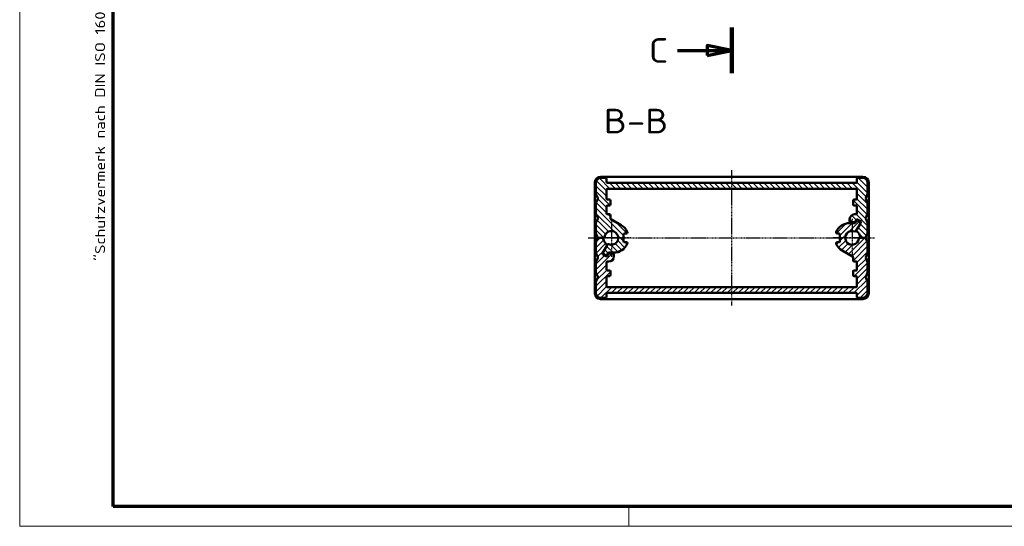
# Model space of a CAD drawing. Header units: millimetres. Extents: x 1 to 419, y 1 to 296.
# Tile 1 of 3: x 1 to 201, y 1 to 104. Entities that reach past the tile are written whole.
import ezdxf

# ---------------------------------------------------------------- set-up
doc = ezdxf.new("R2010")
doc.units = ezdxf.units.MM
doc.linetypes.add('CHAIN', pattern=[0.3543, 0.2362, -0.0295, 0.0591, -0.0295])
doc.linetypes.add('DASH_DOT', pattern=[0.37, 0.24, -0.06, 0.01, -0.06])
doc.layers.get('0').update_dxf_attribs({"lineweight": 25})
for name, color, linetype, lineweight in [('Mittellinie (ISO)', 1, 'DASH_DOT', 25), ('Mittelpunktmarkierung (ISO)', 1, 'DASH_DOT', 25), ('Rahmen (ISO)', 7, 'Continuous', 70), ('Schnittlinie (ISO)', 3, 'CHAIN', 70), ('Schraffur (ISO)', 1, 'Continuous', 18), ('Sichtbar (ISO)', 7, 'Continuous', 50), ('Symbol (ISO)', 1, 'Continuous', 25)]:
    doc.layers.add(name, color=color, linetype=linetype, lineweight=lineweight)
doc.styles.add('5', font='isocpeur.ttf', dxfattribs={"width": 1.1})
doc.styles.add('Notiztext (DIN)', font='isocpeur.ttf', dxfattribs={"width": 1.1})

# ---------------------------------------------------------------- blocks, each defined once
blk = doc.blocks.new('Ränder Bopla-A3-Rahmen')
at = {"color": 1, "linetype": 'Continuous', "lineweight": 18}
for p, q in [((1, 1), (1, 296)), ((125, 5), (125, 1)), ((419, 1), (1, 1))]:
    blk.add_line(p, q, dxfattribs=at)
at = {"color": 3, "linetype": 'Continuous', "lineweight": 70}
for p, q in [((20, 5), (20, 292)), ((415, 5), (20, 5))]:
    blk.add_line(p, q, dxfattribs=at)
at = {"layer": 'Rahmen (ISO)', "color": 1, "insert": (19, 55), "char_height": 2.03, "width": 168.977, "attachment_point": 7, "rotation": 90, "style": 'Notiztext (DIN)'}
blk.add_mtext('\\fISOCPEUR|b0|i0;\\W1.20;\\H2.0300;"Schutzvermerk nach DIN ISO 16016 beachten" \\fISOCPEUR|b0|i1;\\W1.20;\\H2.0300;"Please pay attention to copyright note DIN ISO 16016"', dxfattribs=at)
blk = doc.blocks.new('2DTransSchnitt2')
at = {"layer": 'Schnittlinie (ISO)', "linetype": 'Continuous', "lineweight": 140}
for p, q in [((145.95, 206.48), (145.95, 197.22)), ((145.95, 102.45), (145.95, 93.19))]:
    blk.add_line(p, q, dxfattribs=at)
at = {"layer": 'Schnittlinie (ISO)', "linetype": 'Continuous'}
for p, q in [((145.95, 201.85), (140.95, 202.85)), ((140.95, 202.85), (140.95, 200.85)), ((134.93, 201.85), (140.95, 201.85)), ((140.95, 201.85), (145.95, 201.85)), ((140.95, 200.85), (145.95, 201.85)), ((145.95, 97.82), (140.95, 98.82)), ((140.95, 98.82), (140.95, 96.82)), ((134.93, 97.82), (140.95, 97.82)), ((140.95, 97.82), (145.95, 97.82)), ((140.95, 96.82), (145.95, 97.82))]:
    blk.add_line(p, q, dxfattribs=at)
at = {"layer": 'Schnittlinie (ISO)', "linetype": 'Continuous', "flags": 128}
for points in [[(140.95, 200.85), (145.95, 201.85), (140.95, 202.85), (140.95, 200.85)], [(140.95, 96.82), (145.95, 97.82), (140.95, 98.82), (140.95, 96.82)]]:
    blk.add_lwpolyline(points, dxfattribs=at)
at = {"layer": 'Schnittlinie (ISO)'}
for points in [[(140.95, 200.85), (145.95, 201.85), (140.95, 202.85), (140.95, 200.85)], [(140.95, 96.82), (145.95, 97.82), (140.95, 98.82), (140.95, 96.82)]]:
    blk.add_solid(points, dxfattribs=at)
at = {"layer": 'Schnittlinie (ISO)', "char_height": 5, "attachment_point": 7, "style": '5'}
for insert in [(129.08, 199.35), (129.08, 95.32)]:
    blk.add_mtext('C', dxfattribs=dict(at, insert=insert))

msp = doc.modelspace()

# ---------------------------------------------------------------- hatches: boundary and pattern name
at = {"layer": 'Schraffur (ISO)'}
h = msp.add_hatch(dxfattribs=at)
h.set_pattern_fill('ANSI31', color=256, scale=6.35, angle=90.000210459, style=0)
h.set_pattern_definition([(135.0002, (0, 0), (-0.561264, -0.561268), [])])
edge = h.paths.add_edge_path()
edge.add_ellipse((171.247321, 71.0773819), major_axis=(0.2, 0), ratio=1, start_angle=270, end_angle=360)
edge.add_line((171.447321, 71.0773819), (171.447321, 71.6773819))
edge.add_ellipse((171.647321, 71.6773819), major_axis=(0, 0.2), ratio=1, start_angle=0, end_angle=90, ccw=False)
edge.add_line((171.647321, 71.8773819), (172.597321, 71.8773819))
edge.add_ellipse((172.597321, 70.8773819), major_axis=(1, 0), ratio=1, start_angle=0, end_angle=90, ccw=False)
edge.add_line((173.597321, 70.8773819), (173.597321, 68.716258))
edge.add_ellipse((173.397321, 68.716258), major_axis=(0.1854368, -0.0749213), ratio=1, start_angle=0, end_angle=22, ccw=False)
edge.add_line((173.5827577, 68.6413367), (173.2235649, 67.7523032))
edge.add_ellipse((173.4090017, 67.6773819), major_axis=(-0.1854368, -0.0749213), ratio=1, start_angle=316, end_angle=360)
edge.add_line((173.2235649, 67.6024606), (173.5827577, 66.7134272))
edge.add_ellipse((173.397321, 66.6385059), major_axis=(0.2, 0), ratio=1, start_angle=0, end_angle=22, ccw=False)
edge.add_line((173.597321, 66.6385059), (173.597321, 64.716258))
edge.add_ellipse((173.397321, 64.716258), major_axis=(0.1854368, -0.0749213), ratio=1, start_angle=0, end_angle=22, ccw=False)
edge.add_line((173.5827577, 64.6413367), (173.2235649, 63.7523032))
edge.add_ellipse((173.4090017, 63.6773819), major_axis=(-0.1854368, -0.0749213), ratio=1, start_angle=316, end_angle=360)
edge.add_line((173.2235649, 63.6024606), (173.5827577, 62.7134272))
edge.add_ellipse((173.397321, 62.6385059), major_axis=(0.2, 0), ratio=1, start_angle=0, end_angle=22, ccw=False)
edge.add_line((173.597321, 62.6385059), (173.597321, 60.716258))
edge.add_ellipse((173.397321, 60.716258), major_axis=(0.1854368, -0.0749213), ratio=1, start_angle=0, end_angle=22, ccw=False)
edge.add_line((173.5827577, 60.6413367), (173.2438298, 59.8024606))
edge.add_ellipse((173.058393, 59.8773819), major_axis=(0, -0.2), ratio=1, start_angle=0, end_angle=68, ccw=False)
edge.add_line((173.058393, 59.6773819), (172.2864784, 59.6773819))
edge.add_ellipse((172.2864784, 59.8773819), major_axis=(-0.1988278, -0.0216216), ratio=1, start_angle=0, end_angle=83.793732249, ccw=False)
edge.add_ellipse((170.447321, 59.6773819), major_axis=(0.974645, 1.3313779), ratio=1, start_angle=312.412535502, end_angle=360)
edge.add_ellipse((171.5401047, 61.170139), major_axis=(-0.1732051, 0.1), ratio=1, start_angle=0, end_angle=83.793732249, ccw=False)
edge.add_line((171.3668997, 61.270139), (172.147321, 62.6218683))
edge.add_line((172.147321, 62.6218683), (172.247321, 62.7950734))
edge.add_ellipse((172.0741159, 62.8950734), major_axis=(0.1, 0.1732051), ratio=1, start_angle=270, end_angle=360)
edge.add_line((172.1741159, 63.0682785), (171.5678981, 63.4182785))
edge.add_ellipse((171.4678981, 63.2450734), major_axis=(-0.1732051, 0.1), ratio=1, start_angle=270, end_angle=360)
edge.add_line((171.294693, 63.3450734), (171.0824063, 62.9773819))
edge.add_ellipse((170.9092012, 63.0773819), major_axis=(0, -0.2), ratio=1, start_angle=0, end_angle=60, ccw=False)
edge.add_line((170.9092012, 62.8773819), (170.147321, 62.8773819))
edge.add_ellipse((170.147321, 63.0773819), major_axis=(-0.2, 0), ratio=1, start_angle=0, end_angle=90, ccw=False)
edge.add_line((169.947321, 63.0773819), (169.947321, 63.4773819))
edge.add_ellipse((170.947321, 63.4773819), major_axis=(0, 1), ratio=1, start_angle=0, end_angle=90, ccw=False)
edge.add_line((170.947321, 64.4773819), (171.247321, 64.4773819))
edge.add_ellipse((171.247321, 64.6773819), major_axis=(0.2, 0), ratio=1, start_angle=270, end_angle=360)
edge.add_line((171.447321, 64.6773819), (171.447321, 66.0773819))
edge.add_ellipse((171.247321, 66.0773819), major_axis=(0, 0.2), ratio=1, start_angle=270, end_angle=360)
edge.add_line((171.247321, 66.2773819), (170.847321, 66.2773819))
edge.add_ellipse((170.847321, 66.4773819), major_axis=(-0.2, 0), ratio=1, start_angle=0, end_angle=90, ccw=False)
edge.add_line((170.647321, 66.4773819), (170.647321, 67.2773819))
edge.add_ellipse((170.847321, 67.2773819), major_axis=(0, 0.2), ratio=1, start_angle=0, end_angle=90, ccw=False)
edge.add_line((170.847321, 67.4773819), (171.247321, 67.4773819))
edge.add_ellipse((171.247321, 67.6773819), major_axis=(0.2, 0), ratio=1, start_angle=270, end_angle=360)
edge.add_line((171.447321, 67.6773819), (171.447321, 69.4773819))
edge.add_ellipse((171.247321, 69.4773819), major_axis=(0, 0.2), ratio=1, start_angle=270, end_angle=360)
edge.add_line((171.247321, 69.6773819), (120.647321, 69.6773819))
edge.add_ellipse((120.647321, 69.4773819), major_axis=(-0.2, 0), ratio=1, start_angle=270, end_angle=360)
edge.add_line((120.447321, 69.4773819), (120.447321, 67.6773819))
edge.add_ellipse((120.647321, 67.6773819), major_axis=(0, -0.2), ratio=1, start_angle=270, end_angle=360)
edge.add_line((120.647321, 67.4773819), (121.047321, 67.4773819))
edge.add_ellipse((121.047321, 67.2773819), major_axis=(0.2, 0), ratio=1, start_angle=0, end_angle=90, ccw=False)
edge.add_line((121.247321, 67.2773819), (121.247321, 66.4773819))
edge.add_ellipse((121.047321, 66.4773819), major_axis=(0, -0.2), ratio=1, start_angle=0, end_angle=90, ccw=False)
edge.add_line((121.047321, 66.2773819), (120.647321, 66.2773819))
edge.add_ellipse((120.647321, 66.0773819), major_axis=(-0.2, 0), ratio=1, start_angle=270, end_angle=360)
edge.add_line((120.447321, 66.0773819), (120.447321, 64.6773819))
edge.add_ellipse((120.647321, 64.6773819), major_axis=(0, -0.2), ratio=1, start_angle=270, end_angle=360)
edge.add_line((120.647321, 64.4773819), (121.047321, 64.4773819))
edge.add_ellipse((121.047321, 64.2773819), major_axis=(0.2, 0), ratio=1, start_angle=0, end_angle=90, ccw=False)
edge.add_line((121.247321, 64.2773819), (121.247321, 63.6610988))
edge.add_ellipse((121.447321, 63.6610988), major_axis=(-0.1, -0.1732051), ratio=1, start_angle=300, end_angle=360)
edge.add_line((121.347321, 63.4878937), (123.447321, 62.2754581))
edge.add_ellipse((121.947321, 59.6773819), major_axis=(2.7321429, 1.2391107), ratio=1, start_angle=0, end_angle=35.604247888, ccw=False)
edge.add_ellipse((124.497321, 60.8338853), major_axis=(0.2, 0), ratio=1, start_angle=0, end_angle=24.395752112, ccw=False)
edge.add_line((124.697321, 60.8338853), (124.697321, 60.7773819))
edge.add_ellipse((124.497321, 60.7773819), major_axis=(0, -0.2), ratio=1, start_angle=0, end_angle=90, ccw=False)
edge.add_line((124.497321, 60.5773819), (124.147321, 60.5773819))
edge.add_ellipse((124.147321, 60.3773819), major_axis=(-0.2, 0), ratio=1, start_angle=270, end_angle=360)
edge.add_line((123.947321, 60.3773819), (123.947321, 58.9773819))
edge.add_ellipse((124.147321, 58.9773819), major_axis=(0, -0.2), ratio=1, start_angle=270, end_angle=360)
edge.add_line((124.147321, 58.7773819), (124.497321, 58.7773819))
edge.add_ellipse((124.497321, 58.5773819), major_axis=(0.2, 0), ratio=1, start_angle=0, end_angle=90, ccw=False)
edge.add_line((124.697321, 58.5773819), (124.697321, 58.5208786))
edge.add_ellipse((124.497321, 58.5208786), major_axis=(0.1821429, -0.0826074), ratio=1, start_angle=0, end_angle=24.395752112, ccw=False)
edge.add_ellipse((121.947321, 59.6773819), major_axis=(0, -3), ratio=1, start_angle=0, end_angle=65.604247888, ccw=False)
edge.add_line((121.947321, 56.6773819), (120.9854407, 56.6773819))
edge.add_ellipse((120.9854407, 56.4773819), major_axis=(-0.1732051, 0.1), ratio=1, start_angle=300, end_angle=360)
edge.add_line((120.8122357, 56.5773819), (120.6133464, 56.2328955))
edge.add_ellipse((120.4401413, 56.3328955), major_axis=(-0.1, -0.1732051), ratio=1, start_angle=0, end_angle=90, ccw=False)
edge.add_line((120.3401413, 56.1596905), (119.820526, 56.4596905))
edge.add_ellipse((119.920526, 56.6328955), major_axis=(-0.1732051, 0.1), ratio=1, start_angle=0, end_angle=90, ccw=False)
edge.add_line((119.747321, 56.7328955), (120.5277423, 58.0846249))
edge.add_line((120.5277423, 58.0846249), (120.6535956, 58.3026092))
edge.add_ellipse((120.8268006, 58.2026092), major_axis=(0.077565, 0.1843466), ratio=1, start_angle=0, end_angle=82.819244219, ccw=False)
edge.add_ellipse((121.447321, 59.6773819), major_axis=(-1.3890194, 0.175), ratio=1, start_angle=74.361511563, end_angle=360)
edge.add_ellipse((119.8598702, 59.8773819), major_axis=(0, -0.2), ratio=1, start_angle=0, end_angle=82.819244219, ccw=False)
edge.add_line((119.8598702, 59.6773819), (119.6081635, 59.6773819))
edge.add_line((119.6081635, 59.6773819), (118.8362489, 59.6773819))
edge.add_ellipse((118.8362489, 59.8773819), major_axis=(-0.1854368, -0.0749213), ratio=1, start_angle=0, end_angle=68, ccw=False)
edge.add_line((118.6508121, 59.8024606), (118.3118842, 60.6413367))
edge.add_ellipse((118.497321, 60.716258), major_axis=(-0.2, 0), ratio=1, start_angle=0, end_angle=22, ccw=False)
edge.add_line((118.297321, 60.716258), (118.297321, 62.6385059))
edge.add_ellipse((118.497321, 62.6385059), major_axis=(-0.1854368, 0.0749213), ratio=1, start_angle=0, end_angle=22, ccw=False)
edge.add_line((118.3118842, 62.7134272), (118.671077, 63.6024606))
edge.add_ellipse((118.4856402, 63.6773819), major_axis=(0.1854368, 0.0749213), ratio=1, start_angle=316, end_angle=360)
edge.add_line((118.671077, 63.7523032), (118.3118842, 64.6413367))
edge.add_ellipse((118.497321, 64.716258), major_axis=(-0.2, 0), ratio=1, start_angle=0, end_angle=22, ccw=False)
edge.add_line((118.297321, 64.716258), (118.297321, 66.6385059))
edge.add_ellipse((118.497321, 66.6385059), major_axis=(-0.1854368, 0.0749213), ratio=1, start_angle=0, end_angle=22, ccw=False)
edge.add_line((118.3118842, 66.7134272), (118.671077, 67.6024606))
edge.add_ellipse((118.4856402, 67.6773819), major_axis=(0.1854368, 0.0749213), ratio=1, start_angle=316, end_angle=360)
edge.add_line((118.671077, 67.7523032), (118.3118842, 68.6413367))
edge.add_ellipse((118.497321, 68.716258), major_axis=(-0.2, 0), ratio=1, start_angle=0, end_angle=22, ccw=False)
edge.add_line((118.297321, 68.716258), (118.297321, 70.8773819))
edge.add_ellipse((119.297321, 70.8773819), major_axis=(0, 1), ratio=1, start_angle=0, end_angle=90, ccw=False)
edge.add_line((119.297321, 71.8773819), (120.247321, 71.8773819))
edge.add_ellipse((120.247321, 71.6773819), major_axis=(0.2, 0), ratio=1, start_angle=0, end_angle=90, ccw=False)
edge.add_line((120.447321, 71.6773819), (120.447321, 71.0773819))
edge.add_ellipse((120.647321, 71.0773819), major_axis=(0, -0.2), ratio=1, start_angle=270, end_angle=360)
edge.add_line((120.647321, 70.8773819), (171.247321, 70.8773819))
h = msp.add_hatch(dxfattribs=at)
h.set_pattern_fill('ANSI31', color=256, scale=6.35, style=0)
h.set_pattern_definition([(45, (0, 0), (-0.561266, 0.561266), [])])
edge = h.paths.add_edge_path()
edge.add_ellipse((120.647321, 48.2773819), major_axis=(-0.2, 0), ratio=1, start_angle=270, end_angle=360)
edge.add_line((120.447321, 48.2773819), (120.447321, 47.6773819))
edge.add_ellipse((120.247321, 47.6773819), major_axis=(0, -0.2), ratio=1, start_angle=0, end_angle=90, ccw=False)
edge.add_line((120.247321, 47.4773819), (119.297321, 47.4773819))
edge.add_ellipse((119.297321, 48.4773819), major_axis=(-1, 0), ratio=1, start_angle=0, end_angle=90, ccw=False)
edge.add_line((118.297321, 48.4773819), (118.297321, 50.6385059))
edge.add_ellipse((118.497321, 50.6385059), major_axis=(-0.1854368, 0.0749213), ratio=1, start_angle=0, end_angle=22, ccw=False)
edge.add_line((118.3118842, 50.7134272), (118.671077, 51.6024606))
edge.add_ellipse((118.4856402, 51.6773819), major_axis=(0.1854368, 0.0749213), ratio=1, start_angle=316, end_angle=360)
edge.add_line((118.671077, 51.7523032), (118.3118842, 52.6413367))
edge.add_ellipse((118.497321, 52.716258), major_axis=(-0.2, 0), ratio=1, start_angle=0, end_angle=22, ccw=False)
edge.add_line((118.297321, 52.716258), (118.297321, 54.6385059))
edge.add_ellipse((118.497321, 54.6385059), major_axis=(-0.1854368, 0.0749213), ratio=1, start_angle=0, end_angle=22, ccw=False)
edge.add_line((118.3118842, 54.7134272), (118.671077, 55.6024606))
edge.add_ellipse((118.4856402, 55.6773819), major_axis=(0.1854368, 0.0749213), ratio=1, start_angle=316, end_angle=360)
edge.add_line((118.671077, 55.7523032), (118.3118842, 56.6413367))
edge.add_ellipse((118.497321, 56.716258), major_axis=(-0.2, 0), ratio=1, start_angle=0, end_angle=22, ccw=False)
edge.add_line((118.297321, 56.716258), (118.297321, 58.6385059))
edge.add_ellipse((118.497321, 58.6385059), major_axis=(-0.1854368, 0.0749213), ratio=1, start_angle=0, end_angle=22, ccw=False)
edge.add_line((118.3118842, 58.7134272), (118.6508121, 59.5523032))
edge.add_ellipse((118.8362489, 59.4773819), major_axis=(0, 0.2), ratio=1, start_angle=0, end_angle=68, ccw=False)
edge.add_line((118.8362489, 59.6773819), (119.6081635, 59.6773819))
edge.add_ellipse((119.6081635, 59.4773819), major_axis=(0.1988278, 0.0216216), ratio=1, start_angle=0, end_angle=83.793732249, ccw=False)
edge.add_ellipse((121.447321, 59.6773819), major_axis=(-0.974645, -1.3313779), ratio=1, start_angle=312.412535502, end_angle=360)
edge.add_ellipse((120.3545372, 58.1846249), major_axis=(0.1732051, -0.1), ratio=1, start_angle=0, end_angle=83.793732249, ccw=False)
edge.add_line((120.5277423, 58.0846249), (119.747321, 56.7328955))
edge.add_line((119.747321, 56.7328955), (119.647321, 56.5596905))
edge.add_ellipse((119.820526, 56.4596905), major_axis=(-0.1, -0.1732051), ratio=1, start_angle=270, end_angle=360)
edge.add_line((119.720526, 56.2864854), (120.3267438, 55.9364854))
edge.add_ellipse((120.4267438, 56.1096905), major_axis=(0.1732051, -0.1), ratio=1, start_angle=270, end_angle=360)
edge.add_line((120.5999489, 56.0096905), (120.8122357, 56.3773819))
edge.add_ellipse((120.9854407, 56.2773819), major_axis=(0, 0.2), ratio=1, start_angle=0, end_angle=60, ccw=False)
edge.add_line((120.9854407, 56.4773819), (121.747321, 56.4773819))
edge.add_ellipse((121.747321, 56.2773819), major_axis=(0.2, 0), ratio=1, start_angle=0, end_angle=90, ccw=False)
edge.add_line((121.947321, 56.2773819), (121.947321, 55.8773819))
edge.add_ellipse((120.947321, 55.8773819), major_axis=(0, -1), ratio=1, start_angle=0, end_angle=90, ccw=False)
edge.add_line((120.947321, 54.8773819), (120.647321, 54.8773819))
edge.add_ellipse((120.647321, 54.6773819), major_axis=(-0.2, 0), ratio=1, start_angle=270, end_angle=360)
edge.add_line((120.447321, 54.6773819), (120.447321, 53.2773819))
edge.add_ellipse((120.647321, 53.2773819), major_axis=(0, -0.2), ratio=1, start_angle=270, end_angle=360)
edge.add_line((120.647321, 53.0773819), (121.047321, 53.0773819))
edge.add_ellipse((121.047321, 52.8773819), major_axis=(0.2, 0), ratio=1, start_angle=0, end_angle=90, ccw=False)
edge.add_line((121.247321, 52.8773819), (121.247321, 52.0773819))
edge.add_ellipse((121.047321, 52.0773819), major_axis=(0, -0.2), ratio=1, start_angle=0, end_angle=90, ccw=False)
edge.add_line((121.047321, 51.8773819), (120.647321, 51.8773819))
edge.add_ellipse((120.647321, 51.6773819), major_axis=(-0.2, 0), ratio=1, start_angle=270, end_angle=360)
edge.add_line((120.447321, 51.6773819), (120.447321, 49.8773819))
edge.add_ellipse((120.647321, 49.8773819), major_axis=(0, -0.2), ratio=1, start_angle=270, end_angle=360)
edge.add_line((120.647321, 49.6773819), (171.247321, 49.6773819))
edge.add_ellipse((171.247321, 49.8773819), major_axis=(0.2, 0), ratio=1, start_angle=270, end_angle=360)
edge.add_line((171.447321, 49.8773819), (171.447321, 51.6773819))
edge.add_ellipse((171.247321, 51.6773819), major_axis=(0, 0.2), ratio=1, start_angle=270, end_angle=360)
edge.add_line((171.247321, 51.8773819), (170.847321, 51.8773819))
edge.add_ellipse((170.847321, 52.0773819), major_axis=(-0.2, 0), ratio=1, start_angle=0, end_angle=90, ccw=False)
edge.add_line((170.647321, 52.0773819), (170.647321, 52.8773819))
edge.add_ellipse((170.847321, 52.8773819), major_axis=(0, 0.2), ratio=1, start_angle=0, end_angle=90, ccw=False)
edge.add_line((170.847321, 53.0773819), (171.247321, 53.0773819))
edge.add_ellipse((171.247321, 53.2773819), major_axis=(0.2, 0), ratio=1, start_angle=270, end_angle=360)
edge.add_line((171.447321, 53.2773819), (171.447321, 54.6773819))
edge.add_ellipse((171.247321, 54.6773819), major_axis=(0, 0.2), ratio=1, start_angle=270, end_angle=360)
edge.add_line((171.247321, 54.8773819), (170.847321, 54.8773819))
edge.add_ellipse((170.847321, 55.0773819), major_axis=(-0.2, 0), ratio=1, start_angle=0, end_angle=90, ccw=False)
edge.add_line((170.647321, 55.0773819), (170.647321, 55.6936651))
edge.add_ellipse((170.447321, 55.6936651), major_axis=(0.1, 0.1732051), ratio=1, start_angle=300, end_angle=360)
edge.add_line((170.547321, 55.8668701), (168.447321, 57.0793057))
edge.add_ellipse((169.947321, 59.6773819), major_axis=(-2.7321429, -1.2391107), ratio=1, start_angle=0, end_angle=35.604247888, ccw=False)
edge.add_ellipse((167.397321, 58.5208786), major_axis=(-0.2, 0), ratio=1, start_angle=0, end_angle=24.395752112, ccw=False)
edge.add_line((167.197321, 58.5208786), (167.197321, 58.5773819))
edge.add_ellipse((167.397321, 58.5773819), major_axis=(0, 0.2), ratio=1, start_angle=0, end_angle=90, ccw=False)
edge.add_line((167.397321, 58.7773819), (167.747321, 58.7773819))
edge.add_ellipse((167.747321, 58.9773819), major_axis=(0.2, 0), ratio=1, start_angle=270, end_angle=360)
edge.add_line((167.947321, 58.9773819), (167.947321, 60.3773819))
edge.add_ellipse((167.747321, 60.3773819), major_axis=(0, 0.2), ratio=1, start_angle=270, end_angle=360)
edge.add_line((167.747321, 60.5773819), (167.397321, 60.5773819))
edge.add_ellipse((167.397321, 60.7773819), major_axis=(-0.2, 0), ratio=1, start_angle=0, end_angle=90, ccw=False)
edge.add_line((167.197321, 60.7773819), (167.197321, 60.8338853))
edge.add_ellipse((167.397321, 60.8338853), major_axis=(-0.1821429, 0.0826074), ratio=1, start_angle=0, end_angle=24.395752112, ccw=False)
edge.add_ellipse((169.947321, 59.6773819), major_axis=(0, 3), ratio=1, start_angle=0, end_angle=65.604247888, ccw=False)
edge.add_line((169.947321, 62.6773819), (170.9092012, 62.6773819))
edge.add_ellipse((170.9092012, 62.8773819), major_axis=(0.1732051, -0.1), ratio=1, start_angle=300, end_angle=360)
edge.add_line((171.0824063, 62.7773819), (171.2812956, 63.1218683))
edge.add_ellipse((171.4545006, 63.0218683), major_axis=(0.1, 0.1732051), ratio=1, start_angle=0, end_angle=90, ccw=False)
edge.add_line((171.5545006, 63.1950734), (172.0741159, 62.8950734))
edge.add_ellipse((171.9741159, 62.7218683), major_axis=(0.1732051, -0.1), ratio=1, start_angle=0, end_angle=90, ccw=False)
edge.add_line((172.147321, 62.6218683), (171.3668997, 61.270139))
edge.add_line((171.3668997, 61.270139), (171.2410464, 61.0521546))
edge.add_ellipse((171.0678413, 61.1521546), major_axis=(-0.077565, -0.1843466), ratio=1, start_angle=0, end_angle=82.819244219, ccw=False)
edge.add_ellipse((170.447321, 59.6773819), major_axis=(1.3890194, -0.175), ratio=1, start_angle=74.361511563, end_angle=360)
edge.add_ellipse((172.0347717, 59.4773819), major_axis=(0, 0.2), ratio=1, start_angle=0, end_angle=82.819244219, ccw=False)
edge.add_line((172.0347717, 59.6773819), (172.2864784, 59.6773819))
edge.add_line((172.2864784, 59.6773819), (173.058393, 59.6773819))
edge.add_ellipse((173.058393, 59.4773819), major_axis=(0.1854368, 0.0749213), ratio=1, start_angle=0, end_angle=68, ccw=False)
edge.add_line((173.2438298, 59.5523032), (173.5827577, 58.7134272))
edge.add_ellipse((173.397321, 58.6385059), major_axis=(0.2, 0), ratio=1, start_angle=0, end_angle=22, ccw=False)
edge.add_line((173.597321, 58.6385059), (173.597321, 56.716258))
edge.add_ellipse((173.397321, 56.716258), major_axis=(0.1854368, -0.0749213), ratio=1, start_angle=0, end_angle=22, ccw=False)
edge.add_line((173.5827577, 56.6413367), (173.2235649, 55.7523032))
edge.add_ellipse((173.4090017, 55.6773819), major_axis=(-0.1854368, -0.0749213), ratio=1, start_angle=316, end_angle=360)
edge.add_line((173.2235649, 55.6024606), (173.5827577, 54.7134272))
edge.add_ellipse((173.397321, 54.6385059), major_axis=(0.2, 0), ratio=1, start_angle=0, end_angle=22, ccw=False)
edge.add_line((173.597321, 54.6385059), (173.597321, 52.716258))
edge.add_ellipse((173.397321, 52.716258), major_axis=(0.1854368, -0.0749213), ratio=1, start_angle=0, end_angle=22, ccw=False)
edge.add_line((173.5827577, 52.6413367), (173.2235649, 51.7523032))
edge.add_ellipse((173.4090017, 51.6773819), major_axis=(-0.1854368, -0.0749213), ratio=1, start_angle=316, end_angle=360)
edge.add_line((173.2235649, 51.6024606), (173.5827577, 50.7134272))
edge.add_ellipse((173.397321, 50.6385059), major_axis=(0.2, 0), ratio=1, start_angle=0, end_angle=22, ccw=False)
edge.add_line((173.597321, 50.6385059), (173.597321, 48.4773819))
edge.add_ellipse((172.597321, 48.4773819), major_axis=(0, -1), ratio=1, start_angle=0, end_angle=90, ccw=False)
edge.add_line((172.597321, 47.4773819), (171.647321, 47.4773819))
edge.add_ellipse((171.647321, 47.6773819), major_axis=(-0.2, 0), ratio=1, start_angle=0, end_angle=90, ccw=False)
edge.add_line((171.447321, 47.6773819), (171.447321, 48.2773819))
edge.add_ellipse((171.247321, 48.2773819), major_axis=(0, 0.2), ratio=1, start_angle=270, end_angle=360)
edge.add_line((171.247321, 48.4773819), (120.647321, 48.4773819))

# ---------------------------------------------------------------- linework, layer by layer
at = {"layer": 'Mittellinie (ISO)', "linetype": 'CHAIN'}
for p, q in [((145.947321, 45.9273819), (145.947321, 73.4273819)), ((116.747321, 59.6773819), (175.147321, 59.6773819))]:
    msp.add_line(p, q, dxfattribs=at)
at = {"layer": 'Mittelpunktmarkierung (ISO)', "linetype": 'CHAIN'}
for p, q in [((121.447321, 63.5773819), (121.447321, 55.7773819)), ((170.447321, 63.5773819), (170.447321, 55.7773819)), ((125.347321, 59.6773819), (118.947321, 59.6773819)), ((172.947321, 59.6773819), (166.547321, 59.6773819))]:
    msp.add_line(p, q, dxfattribs=at)
at = {"layer": 'Sichtbar (ISO)'}
for p, q in [((118.047321, 48.4273819), (118.047321, 70.9273819)), ((118.297321, 70.8773819), (118.297321, 68.716258)), ((119.247321, 72.1273819), (172.647321, 72.1273819)), ((120.247321, 71.8773819), (119.297321, 71.8773819)), ((120.447321, 71.0773819), (120.447321, 71.6773819)), ((171.247321, 70.8773819), (120.647321, 70.8773819)), ((171.447321, 71.6773819), (171.447321, 71.0773819)), ((172.597321, 71.8773819), (171.647321, 71.8773819)), ((173.597321, 68.716258), (173.597321, 70.8773819)), ((173.847321, 70.9273819), (173.847321, 48.4273819)), ((118.3118842, 68.6413367), (118.671077, 67.7523032)), ((120.447321, 67.6773819), (120.447321, 69.4773819)), ((120.647321, 69.6773819), (171.247321, 69.6773819)), ((171.447321, 69.4773819), (171.447321, 67.6773819)), ((173.2235649, 67.7523032), (173.5827577, 68.6413367)), ((118.297321, 66.6385059), (118.297321, 64.716258)), ((118.671077, 67.6024606), (118.3118842, 66.7134272)), ((121.047321, 67.4773819), (120.647321, 67.4773819)), ((120.647321, 66.2773819), (121.047321, 66.2773819)), ((121.247321, 66.4773819), (121.247321, 67.2773819)), ((170.647321, 67.2773819), (170.647321, 66.4773819)), ((171.247321, 67.4773819), (170.847321, 67.4773819)), ((170.847321, 66.2773819), (171.247321, 66.2773819)), ((173.5827577, 66.7134272), (173.2235649, 67.6024606)), ((173.597321, 64.716258), (173.597321, 66.6385059)), ((118.3118842, 64.6413367), (118.671077, 63.7523032)), ((120.447321, 64.6773819), (120.447321, 66.0773819)), ((121.047321, 64.4773819), (120.647321, 64.4773819)), ((121.247321, 63.6610988), (121.247321, 64.2773819)), ((171.247321, 64.4773819), (170.947321, 64.4773819)), ((171.447321, 66.0773819), (171.447321, 64.6773819)), ((173.2235649, 63.7523032), (173.5827577, 64.6413367)), ((118.297321, 62.6385059), (118.297321, 60.716258)), ((118.671077, 63.6024606), (118.3118842, 62.7134272)), ((123.447321, 62.2754581), (121.347321, 63.4878937)), ((169.947321, 63.4773819), (169.947321, 63.0773819)), ((170.9092012, 62.6773819), (169.947321, 62.6773819)), ((170.147321, 62.8773819), (170.9092012, 62.8773819)), ((171.0824063, 62.9773819), (171.294693, 63.3450734)), ((171.2812956, 63.1218683), (171.0824063, 62.7773819)), ((171.2410464, 61.0521546), (172.147321, 62.6218683)), ((172.247321, 62.7950734), (171.3668997, 61.270139)), ((172.0741159, 62.8950734), (171.5545006, 63.1950734)), ((171.5678981, 63.4182785), (172.1741159, 63.0682785)), ((173.5827577, 62.7134272), (173.2235649, 63.6024606)), ((173.597321, 60.716258), (173.597321, 62.6385059)), ((118.3118842, 60.6413367), (118.6508121, 59.8024606)), ((123.947321, 58.9773819), (123.947321, 60.3773819)), ((124.147321, 60.5773819), (124.497321, 60.5773819)), ((124.697321, 60.7773819), (124.697321, 60.8338853)), ((167.197321, 60.8338853), (167.197321, 60.7773819)), ((167.397321, 60.5773819), (167.747321, 60.5773819)), ((167.947321, 60.3773819), (167.947321, 58.9773819)), ((173.2438298, 59.8024606), (173.5827577, 60.6413367)), ((118.297321, 58.6385059), (118.297321, 56.716258)), ((118.6508121, 59.5523032), (118.3118842, 58.7134272)), ((119.6081635, 59.6773819), (118.8362489, 59.6773819)), ((118.8362489, 59.6773819), (119.8598702, 59.6773819)), ((120.6535956, 58.3026092), (119.747321, 56.7328955)), ((124.497321, 58.7773819), (124.147321, 58.7773819)), ((124.697321, 58.5208786), (124.697321, 58.5773819)), ((167.197321, 58.5773819), (167.197321, 58.5208786)), ((167.747321, 58.7773819), (167.397321, 58.7773819)), ((173.058393, 59.6773819), (172.0347717, 59.6773819)), ((172.2864784, 59.6773819), (173.058393, 59.6773819)), ((173.5827577, 58.7134272), (173.2438298, 59.5523032)), ((173.597321, 56.716258), (173.597321, 58.6385059)), ((118.3118842, 56.6413367), (118.671077, 55.7523032)), ((119.647321, 56.5596905), (120.5277423, 58.0846249)), ((120.3267438, 55.9364854), (119.720526, 56.2864854)), ((119.820526, 56.4596905), (120.3401413, 56.1596905)), ((120.8122357, 56.3773819), (120.5999489, 56.0096905)), ((120.6133464, 56.2328955), (120.8122357, 56.5773819)), ((120.9854407, 56.6773819), (121.947321, 56.6773819)), ((121.747321, 56.4773819), (120.9854407, 56.4773819)), ((121.947321, 55.8773819), (121.947321, 56.2773819)), ((168.447321, 57.0793057), (170.547321, 55.8668701)), ((173.2235649, 55.7523032), (173.5827577, 56.6413367)), ((118.297321, 54.6385059), (118.297321, 52.716258)), ((118.671077, 55.6024606), (118.3118842, 54.7134272)), ((120.447321, 53.2773819), (120.447321, 54.6773819)), ((120.647321, 54.8773819), (120.947321, 54.8773819)), ((170.647321, 55.6936651), (170.647321, 55.0773819)), ((170.847321, 54.8773819), (171.247321, 54.8773819)), ((171.447321, 54.6773819), (171.447321, 53.2773819)), ((173.5827577, 54.7134272), (173.2235649, 55.6024606)), ((173.597321, 52.716258), (173.597321, 54.6385059)), ((118.3118842, 52.6413367), (118.671077, 51.7523032)), ((121.047321, 53.0773819), (120.647321, 53.0773819)), ((121.247321, 52.0773819), (121.247321, 52.8773819)), ((170.647321, 52.8773819), (170.647321, 52.0773819)), ((171.247321, 53.0773819), (170.847321, 53.0773819)), ((173.2235649, 51.7523032), (173.5827577, 52.6413367)), ((118.297321, 50.6385059), (118.297321, 48.4773819)), ((118.671077, 51.6024606), (118.3118842, 50.7134272)), ((120.447321, 49.8773819), (120.447321, 51.6773819)), ((120.647321, 51.8773819), (121.047321, 51.8773819)), ((170.847321, 51.8773819), (171.247321, 51.8773819)), ((171.447321, 51.6773819), (171.447321, 49.8773819)), ((173.5827577, 50.7134272), (173.2235649, 51.6024606)), ((173.597321, 48.4773819), (173.597321, 50.6385059)), ((120.447321, 47.6773819), (120.447321, 48.2773819)), ((171.247321, 49.6773819), (120.647321, 49.6773819)), ((120.647321, 48.4773819), (171.247321, 48.4773819)), ((171.447321, 48.2773819), (171.447321, 47.6773819)), ((172.647321, 47.2273819), (119.247321, 47.2273819)), ((119.297321, 47.4773819), (120.247321, 47.4773819)), ((171.647321, 47.4773819), (172.597321, 47.4773819))]:
    msp.add_line(p, q, dxfattribs=at)
for centre, radius, start, end in [((119.247321, 70.9273819), 1.2, 90, 180), ((119.297321, 70.8773819), 1, 90, 180), ((120.247321, 71.6773819), 0.2, 0, 90), ((120.647321, 71.0773819), 0.2, 180, 270), ((171.247321, 71.0773819), 0.2, 270, 0), ((171.647321, 71.6773819), 0.2, 90, 180), ((172.597321, 70.8773819), 1, 0, 90), ((172.647321, 70.9273819), 1.2, 0, 90), ((118.497321, 68.716258), 0.2, 180, 202), ((120.647321, 69.4773819), 0.2, 90, 180), ((171.247321, 69.4773819), 0.2, 0, 90), ((173.397321, 68.716258), 0.2, 338, 0), ((118.497321, 66.6385059), 0.2, 158, 180), ((118.4856402, 67.6773819), 0.2, 338, 22), ((120.647321, 67.6773819), 0.2, 180, 270), ((120.647321, 66.0773819), 0.2, 90, 180), ((121.047321, 67.2773819), 0.2, 0, 90), ((121.047321, 66.4773819), 0.2, 270, 0), ((170.847321, 67.2773819), 0.2, 90, 180), ((170.847321, 66.4773819), 0.2, 180, 270), ((171.247321, 67.6773819), 0.2, 270, 0), ((171.247321, 66.0773819), 0.2, 0, 90), ((173.4090017, 67.6773819), 0.2, 158, 202), ((173.397321, 66.6385059), 0.2, 0, 22), ((118.497321, 64.716258), 0.2, 180, 202), ((120.647321, 64.6773819), 0.2, 180, 270), ((121.047321, 64.2773819), 0.2, 0, 90), ((170.947321, 63.4773819), 1, 90, 180), ((171.247321, 64.6773819), 0.2, 270, 0), ((173.397321, 64.716258), 0.2, 338, 0), ((118.497321, 62.6385059), 0.2, 158, 180), ((118.4856402, 63.6773819), 0.2, 338, 22), ((121.447321, 63.6610988), 0.2, 180, 240), ((121.947321, 59.6773819), 3, 24.395752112, 60), ((169.947321, 59.6773819), 3, 90, 155.604247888), ((170.147321, 63.0773819), 0.2, 180, 270), ((170.9092012, 63.0773819), 0.2, 270, 330), ((170.9092012, 62.8773819), 0.2, 270, 330), ((171.4545006, 63.0218683), 0.2, 60, 150), ((171.4678981, 63.2450734), 0.2, 60, 150), ((171.9741159, 62.7218683), 0.2, 330, 60), ((172.0741159, 62.8950734), 0.2, 330, 60), ((173.4090017, 63.6773819), 0.2, 158, 202), ((173.397321, 62.6385059), 0.2, 0, 22), ((118.497321, 60.716258), 0.2, 180, 202), ((121.447321, 59.6773819), 1.4, 247.180755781, 172.819244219), ((124.147321, 60.3773819), 0.2, 90, 180), ((124.497321, 60.7773819), 0.2, 270, 0), ((124.497321, 60.8338853), 0.2, 0, 24.395752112), ((167.397321, 60.8338853), 0.2, 155.604247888, 180), ((167.397321, 60.7773819), 0.2, 180, 270), ((167.747321, 60.3773819), 0.2, 0, 90), ((170.447321, 59.6773819), 1.4, 67.180755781, 352.819244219), ((171.0678413, 61.1521546), 0.2, 247.180755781, 330), ((170.447321, 59.6773819), 1.75, 59.311281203, 60), ((171.5401047, 61.170139), 0.2, 150, 233.793732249), ((170.447321, 59.6773819), 1.65, 6.206267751, 53.793732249), ((173.397321, 60.716258), 0.2, 338, 0), ((118.497321, 58.6385059), 0.2, 158, 180), ((118.8362489, 59.8773819), 0.2, 202, 270), ((118.8362489, 59.4773819), 0.2, 90, 158), ((119.6081635, 59.4773819), 0.2, 6.206267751, 90), ((121.447321, 59.6773819), 1.75, 180, 180.688718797), ((121.447321, 59.6773819), 1.65, 186.206267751, 233.793732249), ((119.8598702, 59.8773819), 0.2, 270, 352.819244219), ((120.3545372, 58.1846249), 0.2, 330, 53.793732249), ((121.447321, 59.6773819), 1.75, 239.311281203, 240), ((120.8268006, 58.2026092), 0.2, 67.180755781, 150), ((121.947321, 59.6773819), 3, 270, 335.604247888), ((124.147321, 58.9773819), 0.2, 180, 270), ((124.497321, 58.5773819), 0.2, 0, 90), ((124.497321, 58.5208786), 0.2, 335.604247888, 0), ((167.397321, 58.5773819), 0.2, 90, 180), ((167.397321, 58.5208786), 0.2, 180, 204.395752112), ((169.947321, 59.6773819), 3, 204.395752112, 240), ((167.747321, 58.9773819), 0.2, 270, 0), ((172.0347717, 59.4773819), 0.2, 90, 172.819244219), ((172.2864784, 59.8773819), 0.2, 186.206267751, 270), ((170.447321, 59.6773819), 1.75, 0, 0.688718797), ((173.058393, 59.8773819), 0.2, 270, 338), ((173.058393, 59.4773819), 0.2, 22, 90), ((173.397321, 58.6385059), 0.2, 0, 22), ((118.497321, 56.716258), 0.2, 180, 202), ((119.820526, 56.4596905), 0.2, 150, 240), ((119.920526, 56.6328955), 0.2, 150, 240), ((120.4401413, 56.3328955), 0.2, 240, 330), ((120.9854407, 56.4773819), 0.2, 90, 150), ((120.9854407, 56.2773819), 0.2, 90, 150), ((121.747321, 56.2773819), 0.2, 0, 90), ((173.397321, 56.716258), 0.2, 338, 0), ((118.497321, 54.6385059), 0.2, 158, 180), ((118.4856402, 55.6773819), 0.2, 338, 22), ((120.4267438, 56.1096905), 0.2, 240, 330), ((120.647321, 54.6773819), 0.2, 90, 180), ((120.947321, 55.8773819), 1, 270, 0), ((170.447321, 55.6936651), 0.2, 0, 60), ((170.847321, 55.0773819), 0.2, 180, 270), ((171.247321, 54.6773819), 0.2, 0, 90), ((173.4090017, 55.6773819), 0.2, 158, 202), ((173.397321, 54.6385059), 0.2, 0, 22), ((118.497321, 52.716258), 0.2, 180, 202), ((120.647321, 53.2773819), 0.2, 180, 270), ((121.047321, 52.8773819), 0.2, 0, 90), ((170.847321, 52.8773819), 0.2, 90, 180), ((171.247321, 53.2773819), 0.2, 270, 0), ((173.397321, 52.716258), 0.2, 338, 0), ((118.497321, 50.6385059), 0.2, 158, 180), ((118.4856402, 51.6773819), 0.2, 338, 22), ((120.647321, 51.6773819), 0.2, 90, 180), ((121.047321, 52.0773819), 0.2, 270, 0), ((170.847321, 52.0773819), 0.2, 180, 270), ((171.247321, 51.6773819), 0.2, 0, 90), ((173.4090017, 51.6773819), 0.2, 158, 202), ((173.397321, 50.6385059), 0.2, 0, 22), ((119.247321, 48.4273819), 1.2, 180, 270), ((119.297321, 48.4773819), 1, 180, 270), ((120.647321, 49.8773819), 0.2, 180, 270), ((120.647321, 48.2773819), 0.2, 90, 180), ((171.247321, 49.8773819), 0.2, 270, 0), ((171.247321, 48.2773819), 0.2, 0, 90), ((172.597321, 48.4773819), 1, 270, 0), ((172.647321, 48.4273819), 1.2, 270, 0), ((120.247321, 47.6773819), 0.2, 270, 0), ((171.647321, 47.6773819), 0.2, 180, 270)]:
    msp.add_arc(centre, radius, start, end, dxfattribs=at)

# ---------------------------------------------------------------- block references
msp.add_blockref('Ränder Bopla-A3-Rahmen', (0, 0))
at = {"layer": 'Schnittlinie (ISO)'}
msp.add_blockref('2DTransSchnitt2', (0, 0), dxfattribs=at)

# ---------------------------------------------------------------- texts
at = {"layer": 'Symbol (ISO)', "color": 3, "insert": (119.9176938, 80.9485791), "char_height": 5, "attachment_point": 7, "style": '5'}
msp.add_mtext('B-B', dxfattribs=at)

doc.saveas('drawing.dxf')
